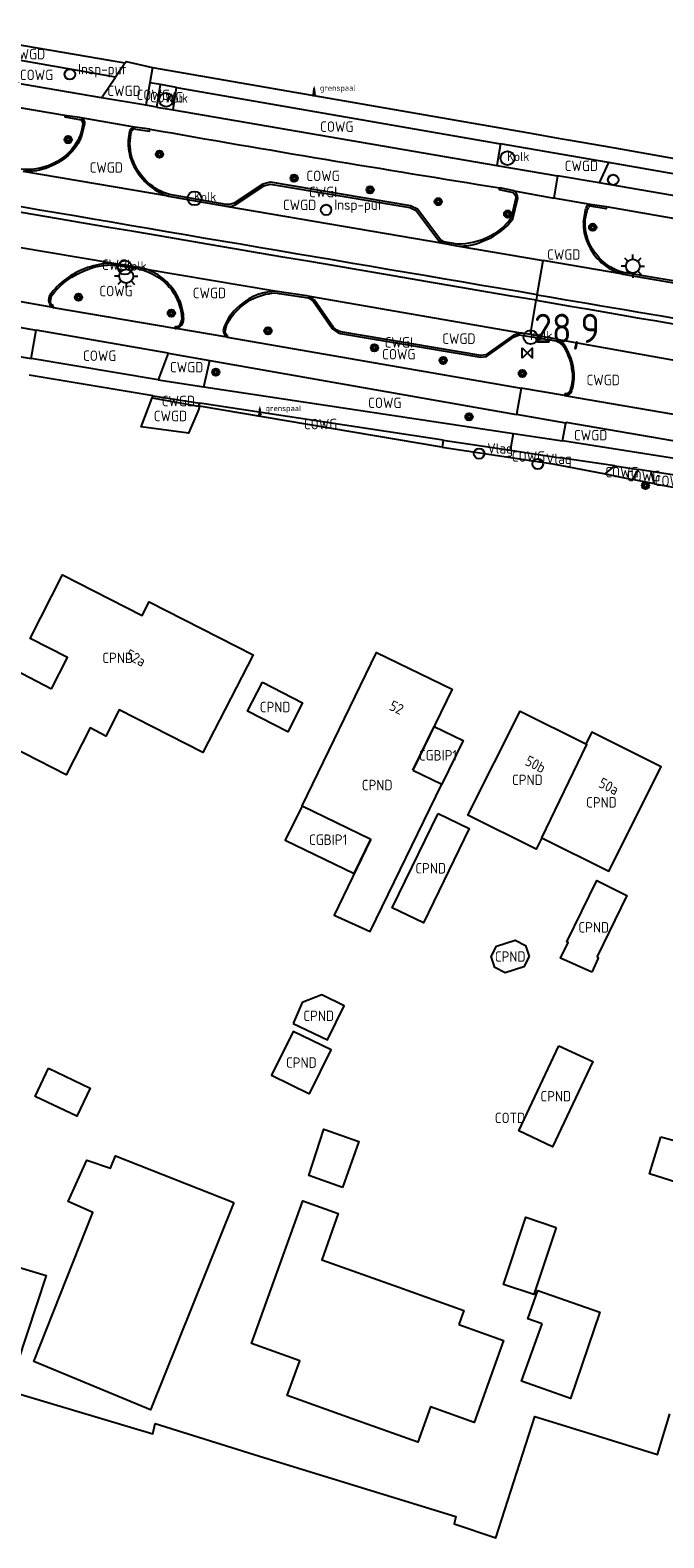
# Model space of a CAD drawing. Header units: metres. Extents: x 159597 to 163409, y 443622 to 446014.
# Tile 3 of 68: x 159817 to 159872, y 445709 to 445839. Entities that reach past the tile are written whole.
import ezdxf
from ezdxf.enums import TextEntityAlignment as Align

# ---------------------------------------------------------------- set-up
doc = ezdxf.new("R2010")
doc.units = ezdxf.units.M
doc.header["$LTSCALE"] = 4
doc.layers.get('0').update_dxf_attribs({"linetype": 'CONTINUOUS'})
for name, color, linetype in [('CGBIP1', 7, 'CONTINUOUS'), ('COTD', 7, 'CONTINUOUS'), ('COWG', 7, 'CONTINUOUS'), ('CPND', 7, 'CONTINUOUS'), ('CWGD', 7, 'CONTINUOUS'), ('CWGI', 7, 'CONTINUOUS'), ('G_GBIP1', 2, 'ByLayer'), ('G_OTD', 32, 'CONTINUOUS'), ('G_OWG', 6, 'CONTINUOUS'), ('G_PND', 1, 'CONTINUOUS'), ('G_WGD', 7, 'CONTINUOUS'), ('G_WGI', 1, 'CONTINUOUS'), ('NAR', 7, 'CONTINUOUS'), ('PPALHM', 10, 'CONTINUOUS'), ('PVGO', 102, 'CONTINUOUS')]:
    doc.layers.add(name, color=color, linetype=linetype)
doc.layers.add('PPAL', color=7, linetype='CONTINUOUS', true_color=0xbd2877)
doc.layers.add('PPUT', color=7, linetype='CONTINUOUS', true_color=0xbd2877)
doc.styles.add('ISO', font='ISO')
doc.styles.get("Standard").update_dxf_attribs({"font": 'ISO'})

# ---------------------------------------------------------------- blocks, each defined once
blk = doc.blocks.new('boom')
at = {"color": 0}
for radius in [0.315, 0.225, 0.135]:
    blk.add_circle((0, 0), radius, dxfattribs=at)
blk = doc.blocks.new('lichtmast')
at = {"color": 0}
for p, q in [((-0.6, 0), (-1, 0)), ((-0.71, 0.71), (-0.42, 0.42)), ((0, 0.6), (0, 1)), ((0.42, 0.42), (0.71, 0.71)), ((0.6, 0), (1, 0)), ((-0.42, -0.42), (-0.71, -0.71)), ((0, -0.6), (0, -1)), ((0.42, -0.42), (0.71, -0.71))]:
    blk.add_line(p, q, dxfattribs=at)
blk.add_circle((0, 0), 0.6, dxfattribs=at)
blk = doc.blocks.new('kolk')
at = {"color": 0}
blk.add_circle((0, 0), 0.6, dxfattribs=at)
at = {"color": 0, "linetype": 'Continuous', "style": 'ISO'}
blk.add_attdef('KOLK', (-0.04, -0.26), '', height=0.8, dxfattribs=at)
blk = doc.blocks.new('klok')
at = {"color": 0}
blk.add_circle((0, 0), 0.45, dxfattribs=at)
at = {"style": 'ISO'}
blk.add_attdef('KLOK', (0.7, 0), '', height=0.9, dxfattribs=at)
blk = doc.blocks.new('grensmarkering')
at = {"linetype": 'ByBlock', "lineweight": -2}
h = blk.add_hatch(color=0, dxfattribs=at)
h.dxf.hatch_style = 1
h.paths.add_polyline_path([(0.09, 0.55, 0.219912), (0.05, 0.61, -0.457379), (0.04, 0.66, 2.245674), (-0.04, 0.66, -0.457379), (-0.05, 0.61, 0.219912), (-0.09, 0.55), (-0.15, 0.04), (-0.18, 0.04), (-0.18, 0.01, 0.018367), (-0.1, 0, -0.954633), (0.1, 0, 0.018367), (0.18, 0.01), (0.18, 0.04), (0.15, 0.04)])
at = {"linetype": 'ByBlock', "lineweight": -2, "true_color": 0x681648}
h = blk.add_hatch(color=219, dxfattribs=at)
h.dxf.hatch_style = 1
h.paths.add_polyline_path([(0.1, 0, 1), (-0.1, 0, 1)])
at = {"linetype": 'ByBlock', "lineweight": -2}
h = blk.add_hatch(color=0, dxfattribs=at)
h.dxf.hatch_style = 1
h.paths.add_polyline_path([(0.18, -0.04, -0.022381), (0.08, -0.06, -0.528879), (-0.08, -0.06, -0.022381), (-0.18, -0.04), (-0.18, -0.13, 0.083333), (0.18, -0.13)])
at = {"color": 0, "linetype": 'ByBlock', "lineweight": -2}
blk.add_attdef('GRENSMARKERING', (0.5, 0.35), '', height=0.5, dxfattribs=at)
blk = doc.blocks.new('vlaggenmast')
at = {"color": 0}
blk.add_circle((0, 0), 0.45, dxfattribs=at)
at = {"color": 0, "style": 'ISO'}
blk.add_attdef('VLAGGENMAST', (0.7, 0), '', height=0.9, dxfattribs=at)
blk = doc.blocks.new('verkeersteller')
at = {"color": 0}
blk.add_circle((0, 0), 0.45, dxfattribs=at)
blk = doc.blocks.new('kilometerpaal')
at = {"color": 0}
for p, q in [((-0.44, 0.44), (0.44, -0.44)), ((-0.44, -0.44), (-0.44, 0.44)), ((0.44, 0.44), (-0.44, -0.44)), ((0.44, -0.44), (0.44, 0.44))]:
    blk.add_line(p, q, dxfattribs=at)
at = {"color": 0, "style": 'ISO'}
blk.add_attdef('KILOMETERPAAL', (0.59, 0.87), '', height=2.5, dxfattribs=at)

msp = doc.modelspace()

# ---------------------------------------------------------------- linework, layer by layer
at = {"layer": 'G_GBIP1', "transparency": 33554687}
for points in [[(159850.279, 445775.145), (159852.109, 445778.917), (159854.585, 445777.715), (159852.756, 445773.945)], [(159840.751, 445772.092), (159839.312, 445769.121), (159845.232, 445766.253), (159846.673, 445769.223)]]:
    msp.add_lwpolyline(points, dxfattribs=at)
at = {"layer": 'G_OTD', "linetype": 'Continuous', "transparency": 33554687}
for points in [[(159818.969, 445749.513), (159822.554, 445747.812), (159821.409, 445745.4), (159817.823, 445747.101), (159818.969, 445749.513)], [(159729.649, 445745.914), (159790.213, 445728.35), (159790.421, 445729.055), (159790.793, 445730.318), (159785.726, 445731.824), (159788.64, 445740.751), (159797.592, 445738.06), (159818.775, 445731.692), (159815.462, 445721.695), (159816.616, 445721.474), (159827.939, 445718.082), (159828.126, 445718.954), (159837.093, 445716.17), (159853.96, 445710.981), (159853.807, 445710.332), (159857.397, 445709.133), (159860.747, 445719.571), (159866.132, 445717.899), (159871.291, 445716.298), (159872.356, 445719.788)], [(159844.227, 445739.272), (159841.329, 445740.284), (159842.635, 445744.276), (159845.618, 445743.219), (159844.227, 445739.272)], [(159871.591, 445743.632), (159873.974, 445742.957), (159872.954, 445739.696), (159870.591, 445740.436), (159871.591, 445743.632)], [(159834.875, 445737.973), (159827.719, 445720.154), (159817.716, 445724.305), (159822.784, 445737.114), (159820.664, 445738.047), (159822.251, 445741.619), (159824.291, 445740.922), (159824.713, 445741.988), (159834.875, 445737.973)], [(159854.216, 445727.472), (159858.07, 445726.091), (159855.545, 445719.055), (159851.8, 445720.396), (159850.706, 445717.351), (159845.059, 445719.375), (159839.485, 445721.373), (159840.558, 445724.363), (159836.413, 445725.849), (159840.817, 445738.116), (159843.862, 445737.024), (159842.436, 445733.054), (159849.068, 445730.68), (159854.65, 445728.681), (159854.216, 445727.472)], [(159862.588, 445735.836), (159860.669, 445730.056), (159858.048, 445730.924), (159859.966, 445736.704), (159862.588, 445735.836)], [(159861.371, 445727.546), (159860.145, 445727.981), (159861.001, 445730.418), (159866.351, 445728.539), (159863.821, 445721.108), (159859.617, 445722.598), (159861.371, 445727.546)]]:
    msp.add_lwpolyline(points, dxfattribs=at)
at = {"layer": 'G_OWG', "linetype": 'Continuous', "transparency": 33554687}
for points in [[(159828.268, 445832.17), (159828.592, 445834.109)], [(159829.664, 445831.931), (159829.972, 445833.868)], [(159860.955, 445816.034), (159860.873, 445815.559)], [(159852.787, 445802.934), (159852.592, 445802.964), (159831.952, 445806.444)], [(159852.862, 445803.539), (159852.787, 445802.934)], [(159852.787, 445802.934), (159862.312, 445801.499), (159866.797, 445800.638)], [(159866.797, 445800.638), (159867.622, 445801.319)], [(159866.797, 445800.638), (159869.152, 445800.149)], [(159869.152, 445800.149), (159869.668, 445801)], [(159871.037, 445799.764), (159869.152, 445800.149)], [(159871.037, 445799.764), (159870.736, 445800.833)], [(159871.037, 445799.764), (159874.232, 445799.209)]]:
    msp.add_lwpolyline(points, dxfattribs=at)
at = {"layer": 'G_PND', "linetype": 'Continuous', "transparency": 33554687}
for points in [[(159819.236, 445782.159), (159820.608, 445784.838), (159817.38, 445786.488), (159820.176, 445791.952), (159827.021, 445788.453), (159827.62, 445789.624), (159836.539, 445785.067), (159832.239, 445776.66), (159825.041, 445780.337), (159823.896, 445778.077), (159822.547, 445778.793), (159820.472, 445774.741), (159813.282, 445778.418), (159816.036, 445783.796), (159819.236, 445782.159)], [(159840.751, 445772.092), (159847.143, 445785.266), (159853.658, 445782.108), (159850.279, 445775.145)], [(159837.34, 445782.708), (159840.803, 445780.936), (159839.533, 445778.452), (159836.069, 445780.223), (159837.34, 445782.708)], [(159861.349, 445769.33), (159860.857, 445768.349), (159855.001, 445771.28), (159859.479, 445780.231), (159865.136, 445777.405)], [(159861.349, 445769.33), (159867.105, 445766.453), (159871.599, 445775.432), (159865.64, 445778.412), (159865.136, 445777.405)], [(159861.349, 445769.33), (159865.219, 445777.365), (159865.136, 445777.405)], [(159850.279, 445775.145), (159852.756, 445773.945)], [(159846.673, 445769.223), (159843.499, 445762.681), (159846.608, 445761.275), (159852.756, 445773.945)], [(159840.751, 445772.092), (159846.673, 445769.223)], [(159852.438, 445771.419), (159855.109, 445770.125), (159851.175, 445762.01), (159848.503, 445763.304), (159852.438, 445771.419)], [(159865.646, 445757.78), (159862.954, 445758.992), (159863.617, 445760.328), (159863.509, 445760.38), (159866.074, 445765.65), (159868.671, 445764.388), (159866.107, 445759.117), (159866.18, 445758.973), (159865.646, 445757.78)], [(159860.269, 445759.124), (159859.813, 445758.234), (159858.194, 445757.714), (159857.305, 445758.17), (159856.998, 445759.122), (159857.455, 445760.012), (159859.074, 445760.532), (159859.963, 445760.076), (159860.269, 445759.124)], [(159839.992, 445753.356), (159842.925, 445751.96), (159844.37, 445754.898), (159842.454, 445755.84), (159840.768, 445755.183), (159839.992, 445753.356)], [(159841.398, 445747.319), (159843.24, 445751.094), (159839.981, 445752.685), (159838.138, 445748.909), (159841.398, 445747.319)], [(159862.824, 445751.453), (159865.729, 445750.085), (159862.276, 445742.766), (159859.371, 445744.135), (159862.824, 445751.453)]]:
    msp.add_lwpolyline(points, dxfattribs=at)
at = {"layer": 'G_WGD', "linetype": 'Continuous', "transparency": 33554687}
for points in [[(159809.12, 445838.792), (159810.436, 445838.567), (159824.356, 445836.191), (159825.553, 445835.986)], [(159824.725, 445834.759), (159811.475, 445837.066)], [(159823.526, 445832.983), (159811.143, 445835.106)], [(159825.553, 445835.986), (159824.725, 445834.759)], [(159825.553, 445835.986), (159825.632, 445836.104), (159827.892, 445835.584)], [(159827.892, 445835.584), (159827.665, 445834.27)], [(159827.892, 445835.584), (159860.244, 445829.953), (159862.749, 445829.517), (159863.781, 445829.338), (159867.452, 445828.699), (159881.737, 445826.144), (159882.787, 445825.964), (159884.248, 445825.741), (159886.549, 445825.348), (159902.053, 445822.705), (159902.884, 445822.563), (159907.301, 445821.81), (159908.348, 445821.631), (159917.864, 445820.009), (159919.259, 445819.771), (159925.747, 445818.665), (159928.438, 445818.206), (159931.773, 445817.592)], [(159823.526, 445832.983), (159824.725, 445834.759)], [(159827.665, 445834.27), (159827.329, 445832.331)], [(159828.592, 445834.109), (159827.665, 445834.27)], [(159829.972, 445833.868), (159828.592, 445834.109)], [(159829.972, 445833.868), (159857.804, 445829.016)], [(159820.375, 445831.439), (159810.087, 445833.187)], [(159827.329, 445832.331), (159823.526, 445832.983)], [(159821.761, 445831.253), (159821.642, 445831.273), (159820.375, 445831.439)], [(159826.365, 445830.454), (159821.761, 445831.253)], [(159828.268, 445832.17), (159827.329, 445832.331)], [(159828.268, 445832.17), (159829.664, 445831.931)], [(159829.664, 445831.931), (159857.482, 445827.162)], [(159822.065, 445830.705), (159821.769, 445829.582)], [(159827.675, 445830.279), (159826.365, 445830.454)], [(159857.804, 445829.016), (159857.482, 445827.162)], [(159867.077, 445827.399), (159857.804, 445829.016)], [(159867.077, 445827.399), (159866.283, 445825.654)], [(159883.627, 445824.514), (159867.077, 445827.399)], [(159829.279, 445824.503), (159816.799, 445826.636)], [(159857.482, 445827.162), (159862.709, 445826.267)], [(159862.709, 445826.267), (159862.381, 445824.356)], [(159866.283, 445825.654), (159862.709, 445826.267)], [(159834.993, 445823.773), (159837.459, 445825.402), (159838.032, 445825.559), (159850.025, 445823.547), (159850.554, 445823.286), (159852.499, 445820.68), (159852.837, 445820.472)], [(159858.969, 445824.969), (159857.736, 445825.231)], [(159858.969, 445824.969), (159862.381, 445824.356)], [(159883.252, 445822.744), (159866.283, 445825.654)], [(159829.279, 445824.503), (159834.376, 445823.614)], [(159834.376, 445823.614), (159852.837, 445820.472)], [(159858.374, 445821.972), (159858.869, 445822.569), (159859.289, 445824.346)], [(159865.504, 445823.795), (159862.381, 445824.356)], [(159864.922, 445822.279), (159865.123, 445823.442)], [(159866.904, 445823.584), (159865.504, 445823.795)], [(159880.681, 445821.178), (159866.904, 445823.584)], [(159824.393, 445818.75), (159808.407, 445821.459)], [(159852.837, 445820.472), (159854.06, 445820.245)], [(159854.06, 445820.245), (159861.46, 445818.98)], [(159827.522, 445818.172), (159826.773, 445818.383), (159824.393, 445818.75)], [(159860.955, 445816.034), (159861.46, 445818.98)], [(159868.339, 445817.804), (159861.46, 445818.98)], [(159838.404, 445816.34), (159827.522, 445818.172)], [(159868.339, 445817.804), (159876.689, 445816.386)], [(159819.361, 445814.936), (159811.857, 445816.253)], [(159841.431, 445815.891), (159841.154, 445815.939), (159838.404, 445816.34)], [(159859.55, 445812.743), (159841.431, 445815.891)], [(159843.461, 445813.224), (159841.831, 445815.579), (159841.431, 445815.891)], [(159819.361, 445814.936), (159829.83, 445813.159)], [(159860.367, 445812.606), (159860.873, 445815.559)], [(159811.203, 445814.178), (159817.906, 445812.998)], [(159834.328, 445812.387), (159829.947, 445813.139)], [(159810.384, 445811.754), (159817.478, 445810.545)], [(159817.478, 445810.545), (159817.906, 445812.998)], [(159829.248, 445811), (159817.906, 445812.998)], [(159834.328, 445812.387), (159859.579, 445808.007)], [(159859.55, 445812.743), (159858.924, 445812.561), (159856.54, 445810.866), (159856.106, 445810.826), (159844.08, 445812.859)], [(159860.367, 445812.606), (159859.666, 445812.723)], [(159862.629, 445812.227), (159860.367, 445812.606)], [(159862.629, 445812.227), (159878.649, 445809.358)], [(159828.377, 445808.707), (159817.478, 445810.545)], [(159829.248, 445811), (159828.377, 445808.707)], [(159829.248, 445811), (159832.813, 445810.373)], [(159832.298, 445808.116), (159832.813, 445810.373)], [(159832.813, 445810.373), (159859.188, 445805.728)], [(159827.969, 445807.333), (159817.303, 445809.131)], [(159828.377, 445808.707), (159832.298, 445808.116)], [(159832.298, 445808.116), (159858.907, 445804.102)], [(159859.579, 445808.007), (159859.188, 445805.728)], [(159863.314, 445807.359), (159859.579, 445808.007)], [(159831.952, 445806.444), (159831.871, 445806.208), (159830.98, 445804.129), (159826.938, 445804.665), (159827.884, 445807.166)], [(159827.884, 445807.166), (159827.969, 445807.333)], [(159827.884, 445807.166), (159831.824, 445806.467)], [(159827.969, 445807.333), (159831.958, 445806.725)], [(159831.958, 445806.725), (159831.824, 445806.467)], [(159852.862, 445803.539), (159831.958, 445806.725)], [(159863.314, 445807.359), (159874.669, 445805.412)], [(159831.952, 445806.444), (159831.824, 445806.467)], [(159863.419, 445804.983), (159859.188, 445805.728)], [(159858.66, 445802.667), (159858.907, 445804.102)], [(159858.907, 445804.102), (159863.137, 445803.464)], [(159863.137, 445803.464), (159863.419, 445804.983)], [(159874.275, 445803.195), (159863.432, 445805.054), (159863.419, 445804.983)], [(159852.862, 445803.539), (159858.66, 445802.667)], [(159858.66, 445802.667), (159862.921, 445802.026)], [(159874.009, 445801.762), (159863.137, 445803.464)], [(159867.622, 445801.319), (159862.921, 445802.026)], [(159867.622, 445801.319), (159869.668, 445801)], [(159870.736, 445800.833), (159869.668, 445801)], [(159874.203, 445800.292), (159870.736, 445800.833)]]:
    msp.add_lwpolyline(points, dxfattribs=at)
for points in [[(159860.955, 445816.034, -0.0006814), (159759.657, 445833.395)], [(159821.761, 445831.253, -0.3685679), (159822.065, 445830.705)], [(159825.89, 445829.902, 0.1492832), (159826.182, 445827.316)], [(159826.365, 445830.454, 0.4040812), (159825.89, 445829.902)], [(159827.675, 445830.279, 0.0041259), (159857.736, 445825.231)], [(159821.769, 445829.582, -0.1053534), (159820.877, 445828.234)], [(159860.873, 445815.559, 0.0006094), (159791.721, 445827.325)], [(159820.877, 445828.234, -0.2118214), (159816.799, 445826.636)], [(159826.182, 445827.316, 0.2094796), (159829.279, 445824.503)], [(159859.289, 445824.346, 0.2573551), (159858.969, 445824.969)], [(159834.376, 445823.614, 0.0925044), (159834.993, 445823.773)], [(159865.504, 445823.795, 0.3270197), (159865.123, 445823.442)], [(159864.922, 445822.279, 0.1113725), (159865.27, 445820.499)], [(159856.352, 445820.676, 0.1138794), (159858.374, 445821.972)], [(159854.06, 445820.245, 0.1401822), (159856.352, 445820.676)], [(159865.27, 445820.499, 0.2335258), (159868.339, 445817.804)], [(159824.393, 445818.75, 0.1552614), (159820.452, 445817.376)], [(159820.452, 445817.376, 0.0834874), (159819.106, 445816.027)], [(159830.198, 445815.598, 0.2011409), (159827.522, 445818.172)], [(159819.106, 445816.027, 0.4444733), (159819.361, 445814.936)], [(159838.404, 445816.34, 0.193422), (159835.091, 445814.823)], [(159860.955, 445816.034, 0.0002369), (159895.171, 445810.234)], [(159830.198, 445815.598, -0.0877917), (159830.558, 445813.934)], [(159835.091, 445814.823, 0.1159957), (159834.031, 445813.202)], [(159860.873, 445815.559, -0.0004118), (159907.307, 445807.562)], [(159829.83, 445813.159, 0.0512457), (159829.947, 445813.139)], [(159829.947, 445813.139, 0.3700225), (159830.558, 445813.934)], [(159834.031, 445813.202, 0.3814634), (159834.328, 445812.387)], [(159844.08, 445812.859, -0.1527542), (159843.461, 445813.224)], [(159859.666, 445812.723, 0.0363785), (159859.55, 445812.743)], [(159863.39, 445811.592, 0.1246608), (159862.629, 445812.227)], [(159864.099, 445809.432, 0.1133685), (159863.39, 445811.592)], [(159863.916, 445807.779, 0.1325364), (159864.099, 445809.432)], [(159863.916, 445807.779, -0.3703186), (159863.314, 445807.359)]]:
    msp.add_lwpolyline(points, format="xyb", dxfattribs=at)
at = {"layer": 'G_WGI', "linetype": 'Continuous', "transparency": 33554687}
for points in [[(159820.375, 445831.439), (159820.361, 445831.331), (159821.768, 445831.09), (159821.911, 445830.825)], [(159826.435, 445830.29), (159827.644, 445830.106), (159827.675, 445830.279)], [(159854.078, 445820.394), (159852.934, 445820.6), (159852.673, 445820.729), (159850.662, 445823.39), (159850.065, 445823.693), (159838.036, 445825.709), (159837.385, 445825.533), (159834.915, 445823.902), (159834.524, 445823.793), (159834.233, 445823.791), (159829.375, 445824.664), (159828.854, 445824.824)], [(159857.736, 445825.231), (159857.699, 445825.086), (159858.904, 445824.83), (159859.14, 445824.491), (159858.732, 445822.638)], [(159866.904, 445823.584), (159866.882, 445823.436), (159865.487, 445823.644), (159865.349, 445823.548)], [(159826.743, 445818.235), (159824.383, 445818.6)], [(159876.703, 445816.536), (159868.372, 445817.951)], [(159819.136, 445815.5), (159819.231, 445815.943)], [(159838.419, 445816.191), (159841.29, 445815.782), (159841.709, 445815.491), (159843.348, 445813.124)], [(159819.361, 445814.936), (159819.407, 445815.079)], [(159829.83, 445813.159), (159829.872, 445813.304)], [(159830.408, 445813.929), (159830.238, 445813.464)], [(159834.149, 445812.888), (159834.298, 445813.516)], [(159834.328, 445812.387), (159834.376, 445812.529)], [(159844.054, 445812.711), (159856.103, 445810.676), (159856.606, 445810.731), (159858.989, 445812.426), (159859.426, 445812.59), (159862.589, 445812.081)], [(159863.335, 445807.507), (159863.314, 445807.359)]]:
    msp.add_lwpolyline(points, dxfattribs=at)
for points in [[(159821.911, 445830.825, -0.1358458), (159821.173, 445828.806)], [(159826.103, 445827.958, -0.1257564), (159826.101, 445830.105)], [(159826.435, 445830.29, 0.3798028), (159826.101, 445830.105)], [(159821.173, 445828.806, -0.2607543), (159816.586, 445826.824)], [(159828.854, 445824.824, -0.2227883), (159826.103, 445827.958)], [(159865.141, 445821.41, -0.1477682), (159865.349, 445823.548)], [(159858.732, 445822.638, -0.2392688), (159854.078, 445820.394)], [(159868.372, 445817.951, -0.2819119), (159865.141, 445821.41)], [(159821.663, 445817.912, -0.125), (159824.383, 445818.6)], [(159826.743, 445818.235, -0.2003421), (159829.766, 445816.121)], [(159819.231, 445815.943, -0.128819), (159821.663, 445817.912)], [(159829.766, 445816.121, -0.1249692), (159830.408, 445813.929)], [(159836.335, 445815.596, -0.1108505), (159838.419, 445816.191)], [(159819.407, 445815.079, -0.3529339), (159819.136, 445815.5)], [(159834.298, 445813.516, -0.1362621), (159836.335, 445815.596)], [(159830.238, 445813.464, -0.4036711), (159829.872, 445813.304)], [(159843.348, 445813.124, 0.1490812), (159844.054, 445812.711)], [(159834.376, 445812.529, -0.3626006), (159834.149, 445812.888)], [(159862.589, 445812.081, -0.1176285), (159863.259, 445811.518)], [(159863.259, 445811.518, -0.1135287), (159863.95, 445809.417)], [(159863.95, 445809.417, -0.1327043), (159863.779, 445807.841)], [(159863.779, 445807.841, -0.3779691), (159863.335, 445807.507)]]:
    msp.add_lwpolyline(points, format="xyb", dxfattribs=at)

# ---------------------------------------------------------------- block references
at = {"layer": 'PPAL', "transparency": 33554687}
for name, p, values in [('grensmarkering', (159841.787, 445833.224), {'GRENSMARKERING': 'grenspaal'}), ('grensmarkering', (159837.122, 445805.679), {'GRENSMARKERING': 'grenspaal'}), ('vlaggenmast', (159855.967, 445802.374), {'VLAGGENMAST': 'Vlag'}), ('vlaggenmast', (159861.007, 445801.484), {'VLAGGENMAST': 'Vlag'})]:
    msp.add_blockref(name, p, dxfattribs=at).add_auto_attribs(values)
for name, p in [('verkeersteller', (159867.488, 445825.919)), ('lichtmast', (159825.644, 445817.64)), ('lichtmast', (159869.173, 445818.498))]:
    msp.add_blockref(name, p, dxfattribs=at)
at = {"layer": 'PPALHM', "transparency": 33554687}
msp.add_blockref('kilometerpaal', (159860.097, 445811.029), dxfattribs=at).add_auto_attribs({'KILOMETERPAAL': '28,9'})
at = {"layer": 'PPUT', "transparency": 33554687}
for name, p, values in [('klok', (159820.802, 445834.994), {'KLOK': 'Insp-put'}), ('kolk', (159829.077, 445832.804), {'KOLK': 'Kolk'}), ('kolk', (159858.412, 445827.784), {'KOLK': 'Kolk'}), ('kolk', (159831.512, 445824.327), {'KOLK': 'Kolk'}), ('klok', (159842.814, 445823.335), {'KLOK': 'Insp-put'}), ('kolk', (159825.53, 445818.37), {'KOLK': 'Kolk'}), ('kolk', (159860.391, 445812.39), {'KOLK': 'Kolk'})]:
    msp.add_blockref(name, p, dxfattribs=at).add_auto_attribs(values)
at = {"layer": 'PVGO', "transparency": 33554687}
for p in [(159820.656, 445829.375), (159828.498, 445828.119), (159840.066, 445826.064), (159846.593, 445825.058), (159852.456, 445824.042), (159858.42, 445822.98), (159865.724, 445821.841), (159821.54, 445815.821), (159829.522, 445814.458), (159837.821, 445812.938), (159846.969, 445811.468), (159852.882, 445810.392), (159833.342, 445809.384), (159859.679, 445809.268), (159855.099, 445805.535), (159870.262, 445799.639)]:
    msp.add_blockref('boom', p, dxfattribs=at)

# ---------------------------------------------------------------- texts
at = {"layer": 'CGBIP1', "transparency": 33554687, "style": 'ISO'}
for p in [(159852.432, 445776.431), (159842.993, 445769.172)]:
    msp.add_text('CGBIP1', height=0.9, dxfattribs=at).set_placement(p, align=Align.MIDDLE_CENTER)
at = {"layer": 'COTD', "transparency": 33554687, "style": 'ISO'}
msp.add_text('COTD', height=0.9, dxfattribs=at).set_placement((159858.617, 445745.245), align=Align.MIDDLE_CENTER)
at = {"layer": 'COWG', "transparency": 33554687, "style": 'ISO'}
for p in [(159817.934, 445834.942), (159827.961, 445833.221), (159829.12, 445833.021), (159843.734, 445830.494), (159842.555, 445826.262), (159824.765, 445816.356), (159823.363, 445810.795), (159849.061, 445810.924), (159847.859, 445806.746), (159842.343, 445804.917), (159860.205, 445802.126), (159868.233, 445800.782), (159870.095, 445800.445), (159872.484, 445800.037)]:
    msp.add_text('COWG', height=0.9, dxfattribs=at).set_placement(p, align=Align.MIDDLE_CENTER)
at = {"layer": 'CPND', "transparency": 33554687, "style": 'ISO'}
for p in [(159824.911, 445784.806), (159838.436, 445780.58), (159847.205, 445773.871), (159860.11, 445774.32), (159866.474, 445772.382), (159851.806, 445766.714), (159865.813, 445761.634), (159858.634, 445759.123), (159842.181, 445754.024), (159840.689, 445750.002), (159862.55, 445747.11)]:
    msp.add_text('CPND', height=0.9, dxfattribs=at).set_placement(p, align=Align.MIDDLE_CENTER)
at = {"layer": 'CWGD', "transparency": 33554687, "style": 'ISO'}
for p in [(159817.247, 445836.733), (159825.448, 445833.572), (159823.926, 445826.982), (159864.752, 445827.123), (159840.537, 445823.765), (159863.24, 445819.498), (159832.791, 445816.188), (159854.223, 445812.259), (159830.832, 445809.807), (159866.623, 445808.707), (159830.126, 445806.897), (159829.445, 445805.611), (159865.544, 445803.959)]:
    msp.add_text('CWGD', height=0.9, dxfattribs=at).set_placement(p, align=Align.MIDDLE_CENTER)
at = {"layer": 'CWGI', "transparency": 33554687, "style": 'ISO'}
for p in [(159842.555, 445824.876), (159824.765, 445818.617), (159849.061, 445811.941)]:
    msp.add_text('CWGI', height=0.9, dxfattribs=at).set_placement(p, align=Align.MIDDLE_CENTER)
at = {"layer": 'NAR', "transparency": 33554687, "style": 'ISO'}
for s, rotation, p in [('52a', 332.9, (159826.463, 445784.807)), ('52', 334.1, (159848.873, 445780.538)), ('50b', 333.5, (159860.806, 445775.656)), ('50a', 333.4, (159867.11, 445773.763))]:
    msp.add_text(s, height=0.9, rotation=rotation, dxfattribs=at).set_placement(p, align=Align.MIDDLE_CENTER)

doc.saveas('drawing.dxf')
